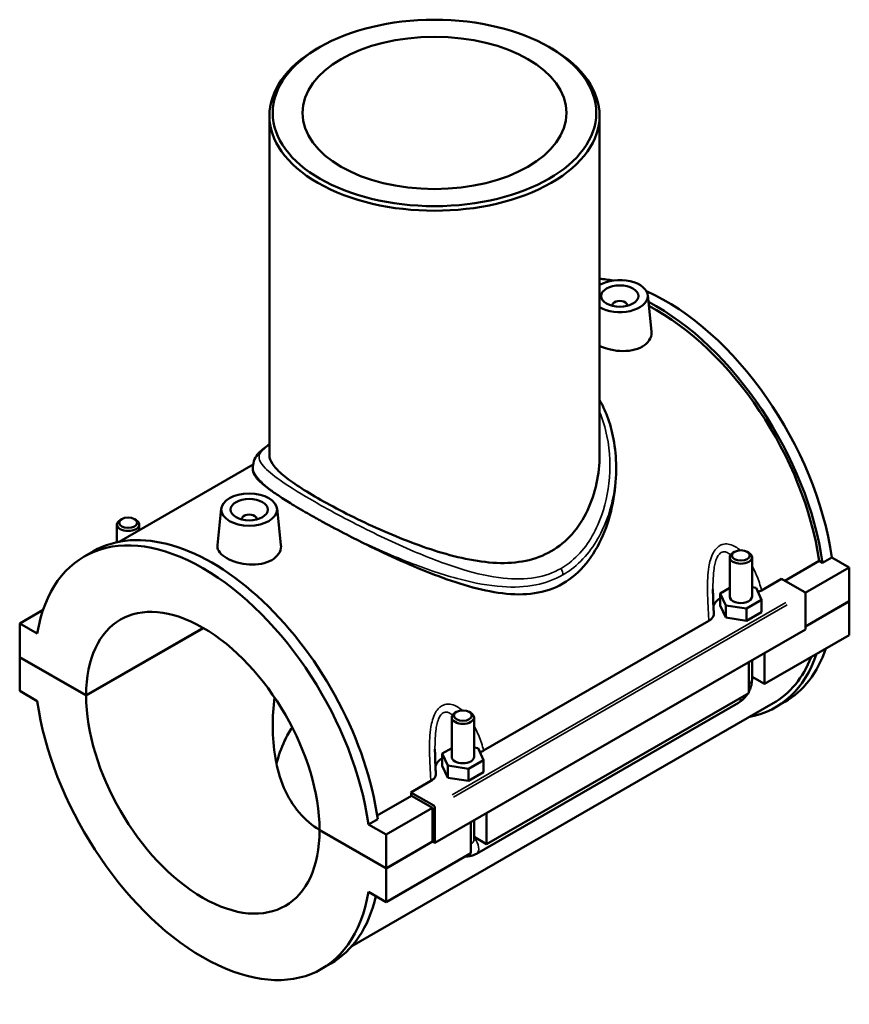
# Model space of a CAD drawing. Header units: inches. Extents: x -0.9 to 54.9, y -1.4 to 49.5.
# Tile 8 of 8: x 46.1 to 54.9, y 39.1 to 49.5. Entities that reach past the tile are written whole.
import ezdxf

# ---------------------------------------------------------------- set-up
doc = ezdxf.new("R2010")
doc.units = ezdxf.units.IN
doc.header["$MEASUREMENT"] = 0
doc.layers.add('Visible (ANSI)', color=7, linetype='Continuous', lineweight=50)
doc.layers.add('Visible Narrow (ANSI)', color=7, linetype='Continuous', lineweight=35)

msp = doc.modelspace()

# ---------------------------------------------------------------- linework, layer by layer
at = {"layer": 'Visible (ANSI)'}
for p, q in [((49.2761, 49.2579), (49.2513, 49.2435)), ((51.7053, 49.2579), (51.7301, 49.2435)), ((48.7447, 48.5353), (48.7447, 44.9436)), ((52.2368, 48.5353), (52.2368, 44.9436)), ((52.7455, 46.6381), (52.7867, 46.2544)), ((52.3721, 46.5311), (52.3721, 46.5238)), ((52.5296, 46.5311), (52.5296, 46.5238)), ((48.5718, 44.8465), (47.1563, 44.0314)), ((48.5701, 44.8212), (48.5701, 44.7887)), ((52.4114, 44.8212), (52.4114, 44.7887)), ((48.2359, 44.3806), (48.1945, 43.9946)), ((48.8253, 44.3806), (48.8665, 43.9969)), ((47.1831, 44.2704), (47.1664, 44.2607)), ((47.3173, 44.2704), (47.334, 44.2607)), ((48.4519, 44.2663), (48.4519, 44.2736)), ((48.6094, 44.2663), (48.6094, 44.2736)), ((47.1321, 44.0264), (47.1321, 44.2127)), ((47.3683, 44.1535), (47.3683, 44.2127)), ((46.7853, 43.8747), (46.8833, 43.9311)), ((53.6642, 43.9244), (53.6474, 43.9147)), ((53.7983, 43.9244), (53.8151, 43.9147)), ((53.6131, 43.4507), (53.6131, 43.8668)), ((53.8493, 43.4507), (53.8493, 43.8668)), ((54.195, 43.6192), (54.5591, 43.8289)), ((54.5945, 43.8085), (54.5591, 43.8289)), ((54.6925, 43.8649), (54.5945, 43.8085)), ((54.6925, 43.8649), (54.8783, 43.7579)), ((54.8783, 43.7579), (54.4121, 43.4894)), ((54.8783, 43.7579), (54.8783, 43.4026)), ((53.9507, 43.5167), (54.1618, 43.6383)), ((54.1618, 43.6383), (54.4022, 43.4999)), ((53.6131, 43.543), (53.5117, 43.4845)), ((53.892, 43.5432), (53.8493, 43.5498)), ((53.9508, 43.4168), (53.892, 43.5432)), ((53.5117, 43.4845), (53.5705, 43.3581)), ((53.5117, 43.3558), (53.5117, 43.4845)), ((53.7901, 43.3242), (53.9508, 43.4168)), ((53.9508, 43.288), (53.9508, 43.4168)), ((54.4161, 43.4758), (54.4161, 43.1044)), ((54.4161, 43.1365), (54.8783, 43.4026)), ((54.8755, 43.401), (54.8783, 43.3994)), ((46.3509, 43.3102), (46.1031, 43.1675)), ((53.5117, 43.3558), (53.5705, 43.2294)), ((53.5705, 43.2294), (53.5705, 43.3581)), ((53.5705, 43.3581), (53.7901, 43.3242)), ((53.7901, 43.1955), (53.7901, 43.3242)), ((54.8783, 43.3994), (54.4161, 43.1333)), ((54.8783, 43.3994), (54.8783, 43.0442)), ((51.0105, 41.8236), (53.3929, 43.1955)), ((53.5705, 43.2294), (53.7901, 43.1955)), ((53.7901, 43.1955), (53.9508, 43.288)), ((46.2889, 43.0605), (46.1031, 43.1675)), ((46.1031, 43.1675), (46.1031, 42.8122)), ((46.8059, 42.4075), (48.044, 43.1204)), ((48.0468, 43.1188), (46.8059, 42.4043)), ((54.4161, 43.1044), (50.4959, 40.8469)), ((54.8783, 43.0442), (53.9818, 42.5279)), ((46.1031, 42.8122), (46.8059, 42.4075)), ((46.1031, 42.809), (46.1059, 42.8106)), ((46.1031, 42.809), (46.1031, 42.4537)), ((46.8059, 42.4043), (46.1031, 42.809)), ((53.8493, 42.576), (53.8493, 42.778)), ((53.9818, 42.8543), (53.9818, 42.5279)), ((53.8148, 42.4317), (53.8148, 42.7581)), ((53.9818, 42.5279), (53.8493, 42.6042)), ((46.1031, 42.4537), (46.2889, 42.3467)), ((53.8148, 42.4317), (51.0416, 40.8348)), ((54.0735, 42.3233), (49.6176, 39.7573)), ((50.9335, 40.732), (53.7067, 42.329)), ((54.0981, 42.2805), (54.1961, 42.337)), ((50.673, 42.1737), (50.673, 41.7575)), ((50.724, 42.2313), (50.7073, 42.2216)), ((50.8582, 42.2313), (50.8749, 42.2216)), ((50.9092, 42.1737), (50.9092, 41.7575)), ((50.673, 41.8498), (50.5715, 41.7914)), ((50.9518, 41.8501), (50.9092, 41.8567)), ((51.0106, 41.7237), (50.9518, 41.8501)), ((50.5715, 41.7914), (50.6304, 41.665)), ((50.5715, 41.6627), (50.5715, 41.7914)), ((50.5715, 41.6627), (50.6304, 41.5362)), ((50.6304, 41.5362), (50.6304, 41.665)), ((50.6304, 41.665), (50.8499, 41.6311)), ((50.8499, 41.6311), (51.0106, 41.7237)), ((51.0106, 41.5949), (51.0106, 41.7237)), ((50.6304, 41.5362), (50.8499, 41.5024)), ((50.8499, 41.5024), (50.8499, 41.6311)), ((50.8499, 41.5024), (51.0106, 41.5949)), ((50.2416, 41.3808), (50.4528, 41.5024)), ((49.8848, 41.1371), (50.2469, 41.3456)), ((50.482, 41.2424), (50.2416, 41.3808)), ((50.4681, 41.2182), (50.2469, 41.3456)), ((50.4681, 41.2182), (49.9781, 40.936)), ((50.4681, 40.863), (50.4681, 41.2182)), ((50.4959, 40.8469), (50.4959, 41.2183)), ((51.0416, 41.1612), (51.0416, 40.8348)), ((49.8903, 41.0995), (49.7923, 41.043)), ((49.9781, 40.936), (49.7923, 41.043)), ((50.8746, 40.7386), (50.8746, 41.065)), ((50.9092, 41.0849), (50.9092, 40.8829)), ((49.2753, 40.9855), (49.9781, 40.5808)), ((49.2753, 40.9823), (49.278, 40.9839)), ((49.9781, 40.5776), (49.2753, 40.9823)), ((49.9781, 40.5808), (49.9781, 40.936)), ((51.0416, 40.8348), (50.9092, 40.911)), ((49.9781, 40.5808), (50.4681, 40.863)), ((50.4709, 40.8614), (49.9781, 40.5776)), ((50.4681, 40.863), (50.4959, 40.8469)), ((50.8746, 40.7386), (49.9781, 40.2223)), ((49.9781, 40.2223), (49.9781, 40.5776)), ((49.7923, 40.3293), (49.9781, 40.2223)), ((49.2959, 39.5151), (49.3939, 39.5715))]:
    msp.add_line(p, q, dxfattribs=at)
for centre, major_axis in [((50.4907, 48.5638), (-1.7111, 0)), ((50.4907, 48.5638), (1.3969, 0)), ((52.4508, 46.6277), (0.1969, 0)), ((48.5306, 44.3702), (0.2953, 0)), ((48.5306, 44.3702), (0.1969, 0)), ((47.2502, 44.2321), (0.0945, 0)), ((53.7312, 43.8861), (0.0945, 0)), ((50.7911, 42.193), (0.0945, 0))]:
    msp.add_ellipse(centre, major_axis=major_axis, ratio=0.5758617, dxfattribs=at)
for centre, major_axis, ratio, start_param, end_param in [((50.4907, 48.5353), (-1.7461, 0), 0.5758617, 5.5016397, 10.2063236), ((52.4508, 46.6277), (0.2953, 0), 0.5758617, 3.9015404, 8.6648302), ((52.9409, 44.5168), (-1.2553, 2.1798), 0.5780931, 5.8231178, 5.9067051), ((52.9409, 44.5168), (-1.2553, 2.1798), 0.5780931, 4.103346, 5.6172726), ((52.4508, 46.5311), (-0.0787, 0), 0.5758617, 2.9729035, 6.4518745), ((52.8428, 44.4603), (1.2553, -2.1798), 0.5780931, 0.9617533, 2.4084914), ((52.8428, 44.4603), (-1.2306, 2.137), 0.5780931, 4.1068713, 5.5484605), ((48.0406, 41.6949), (-1.2553, 2.1798), 0.5780931, 4.103346, 6.8960957), ((47.2502, 44.2127), (0.1181, 0), 0.5758617, 2.360047, 7.0647309), ((48.5306, 44.2736), (-0.0787, 0), 0.5758617, 2.9729035, 6.4518745), ((48.1386, 41.7513), (-1.2553, 2.1798), 0.5780931, 4.103346, 6.2831853), ((53.7312, 43.8668), (-0.1181, 0), 0.5758617, 5.5016397, 10.2063236), ((48.0406, 41.6949), (-0.8713, 1.5131), 0.5780931, 3.9300519, 7.0693898), ((53.7312, 43.3219), (-0.2953, 0), 0.5758617, 5.5507827, 6.1006998), ((53.7312, 43.4507), (-0.1181, 0), 0.5758617, 0, 3.1415927), ((54.4022, 43.4838), (-0.0098, 0.0171), 0.5780931, 3.9289245, 5.4997209), ((52.9409, 44.5168), (1.2553, -2.1798), 0.5780931, 0, 0.4696969), ((52.8428, 44.4603), (1.2553, -2.1798), 0.5780931, 6.0848308, 6.7528822), ((52.8428, 44.4603), (1.2306, -2.137), 0.5780931, 0, 0.4286213), ((48.0406, 41.6949), (0.8713, -1.5131), 0.5780931, 3.9300519, 7.0693898), ((48.0406, 41.6949), (1.2553, -2.1798), 0.5780931, 4.103346, 6.8960957), ((50.7911, 42.1737), (-0.1181, 0), 0.5758617, 5.5016397, 10.2063236), ((50.7911, 41.6288), (-0.2953, 0), 0.5758617, 5.5507827, 6.1006998), ((50.7911, 41.7575), (-0.1181, 0), 0.5758617, 0, 3.1415926), ((48.5306, 41.9771), (-1.2306, 2.137), 0.5780931, 4.1068713, 4.1231167), ((50.482, 41.2263), (0.0098, -0.0171), 0.5780931, 0.7873319, 2.3581282), ((48.1386, 41.7513), (1.2553, -2.1798), 0.5780931, 0, 0.5568706)]:
    msp.add_ellipse(centre, major_axis=major_axis, ratio=ratio, start_param=start_param, end_param=end_param, dxfattribs=at)
for points, knots in [([(52.7867, 46.2544), (52.7872, 46.2499), (52.7874, 46.2454), (52.7877, 46.2143), (52.7794, 46.1858), (52.7454, 46.1343), (52.7195, 46.1115), (52.6896, 46.0942)], [4.46156204, 4.46156204, 4.46156204, 4.46156204, 4.51485995, 4.51485995, 4.83760915, 4.83760915, 5.16035835, 5.16035835, 5.16035835, 5.16035835]), ([(52.6896, 46.0942), (52.6596, 46.0769), (52.6216, 46.0631), (52.5383, 46.0471), (52.4931, 46.0449), (52.4087, 46.05), (52.3638, 46.0575), (52.2913, 46.078), (52.2621, 46.0893), (52.2368, 46.1017)], [0, 0, 0, 0, 0.323259, 0.323259, 0.646518, 0.646518, 0.9683041, 0.9683041, 1.2112358, 1.2112358, 1.2112358, 1.2112358]), ([(52.2368, 45.5294), (52.2677, 45.4745), (52.2944, 45.4171), (52.3464, 45.2801), (52.3688, 45.1993), (52.4025, 45.0199), (52.4114, 44.9208), (52.4114, 44.8212)], [40.6128651, 40.6128651, 40.6128651, 40.6128651, 41.1655371, 41.1655371, 41.8930894, 41.8930894, 42.7478948, 42.7478948, 42.7478948, 42.7478948]), ([(48.5701, 44.8212), (48.5701, 44.8494), (48.5767, 44.8777), (48.5989, 44.9269), (48.614, 44.9479), (48.6475, 44.985), (48.6662, 45.0013), (48.7044, 45.0307), (48.7237, 45.044), (48.7447, 45.0575)], [27.1930546, 27.1930546, 27.1930546, 27.1930546, 27.6905709, 27.6905709, 28.1880872, 28.1880872, 28.6856035, 28.6856035, 29.1212231, 29.1212231, 29.1212231, 29.1212231]), ([(52.2368, 44.9436), (52.2368, 44.8477), (52.2268, 44.7476), (52.1843, 44.5496), (52.1519, 44.4517), (52.0649, 44.2692), (52.0102, 44.1846), (51.8812, 44.0387), (51.8068, 43.9775), (51.644, 43.8838), (51.5532, 43.8498), (51.3587, 43.8094), (51.255, 43.8028), (51.0409, 43.8119), (50.9304, 43.8275), (50.709, 43.8736), (50.5981, 43.9041), (50.3847, 43.9718), (50.2743, 44.0116), (50.0526, 44.0991), (49.9414, 44.1469), (49.7259, 44.2454), (49.6215, 44.2962), (49.4268, 44.3962), (49.3365, 44.4453), (49.1756, 44.5379), (49.1013, 44.5836), (48.9719, 44.6703), (48.9168, 44.7113), (48.8293, 44.7873), (48.7968, 44.8223), (48.7545, 44.8868), (48.7447, 44.9162), (48.7447, 44.9436)], [10.4436, 10.4436, 10.4436, 10.4436, 11.3210895, 11.3210895, 12.198579, 12.198579, 13.0760685, 13.0760685, 13.953558, 13.953558, 14.8310474, 14.8310474, 15.7085369, 15.7085369, 16.5860264, 16.5860264, 17.4635159, 17.4635159, 18.3302212, 18.3302212, 19.1969264, 19.1969264, 20.0636317, 20.0636317, 20.9303369, 20.9303369, 21.7970422, 21.7970422, 22.6637474, 22.6637474, 23.5304527, 23.5304527, 24.3971579, 24.3971579, 24.3971579, 24.3971579]), ([(48.809, 44.54), (48.7714, 44.5657), (48.7381, 44.5899), (48.6615, 44.65), (48.6262, 44.683), (48.5805, 44.7412), (48.5701, 44.7663), (48.5701, 44.7887)], [9.1846713, 9.1846713, 9.1846713, 9.1846713, 9.7661281, 9.7661281, 10.7322897, 10.7322897, 11.6984513, 11.6984513, 11.6984513, 11.6984513]), ([(52.4114, 44.7887), (52.4114, 44.6757), (52.4004, 44.5575), (52.3541, 44.3227), (52.319, 44.2063), (52.2245, 43.9885), (52.1651, 43.8872), (52.0233, 43.7135), (51.9409, 43.6413), (51.8488, 43.5883)], [27.3660612, 27.3660612, 27.3660612, 27.3660612, 28.3583509, 28.3583509, 29.3506405, 29.3506405, 30.3429302, 30.3429302, 31.3352199, 31.3352199, 31.3352199, 31.3352199]), ([(49.5629, 44.1059), (49.4767, 44.1503), (49.3937, 44.1946), (49.2726, 44.2609), (49.2318, 44.2836), (49.1611, 44.3236), (49.1307, 44.341), (49.0681, 44.3775), (49.0362, 44.3963), (48.9541, 44.4458), (48.9069, 44.4753), (48.8448, 44.5158), (48.8264, 44.5281), (48.809, 44.54)], [0, 0, 0, 0, 0.7665974, 0.7665974, 1.1736062, 1.1736062, 1.4982781, 1.4982781, 1.8652282, 1.8652282, 2.4865631, 2.4865631, 2.7674517, 2.7674517, 2.7674517, 2.7674517]), ([(51.8488, 43.5883), (51.7568, 43.5353), (51.6555, 43.5017), (51.4405, 43.47), (51.3268, 43.4716), (51.0928, 43.5002), (50.9722, 43.527), (50.7302, 43.5957), (50.6087, 43.6376), (50.3758, 43.7264), (50.2556, 43.7766), (50.0134, 43.8843), (49.8913, 43.9418), (49.7013, 44.0352), (49.631, 44.0707), (49.5629, 44.1059)], [0, 0, 0, 0, 0.9922897, 0.9922897, 1.9845793, 1.9845793, 2.976869, 2.976869, 3.9691586, 3.9691586, 4.9353202, 4.9353202, 5.9014818, 5.9014818, 6.4829387, 6.4829387, 6.4829387, 6.4829387]), ([(48.7694, 43.8367), (48.7394, 43.8195), (48.7015, 43.8056), (48.6184, 43.7896), (48.5733, 43.7874), (48.4888, 43.7924), (48.4438, 43.7999), (48.361, 43.8234), (48.3232, 43.8393), (48.2634, 43.8738), (48.2374, 43.8946), (48.2028, 43.9387), (48.1942, 43.9621), (48.194, 43.9875), (48.1941, 43.991), (48.1945, 43.9946)], [2.5801805, 2.5801805, 2.5801805, 2.5801805, 2.9029297, 2.9029297, 3.2256789, 3.2256789, 3.5479742, 3.5479742, 3.8702694, 3.8702694, 4.1925647, 4.1925647, 4.5148599, 4.5148599, 4.5661898, 4.5661898, 4.5661898, 4.5661898]), ([(48.8665, 43.9969), (48.8669, 43.9925), (48.8672, 43.9881), (48.8675, 43.957), (48.8593, 43.9284), (48.8252, 43.8769), (48.7994, 43.854), (48.7694, 43.8367)], [7.04171922, 7.04171922, 7.04171922, 7.04171922, 7.09402091, 7.09402091, 7.4172799, 7.4172799, 7.74053888, 7.74053888, 7.74053888, 7.74053888]), ([(53.4448, 43.2719), (53.444, 43.2891), (53.4431, 43.3064), (53.4414, 43.341), (53.4406, 43.3584), (53.4391, 43.393), (53.4384, 43.4104), (53.4373, 43.445), (53.4368, 43.4623), (53.4362, 43.4968), (53.436, 43.5139), (53.436, 43.531)], [0.5350527, 0.5350527, 0.5350527, 0.5350527, 0.67694627, 0.67694627, 0.81883984, 0.81883984, 0.96073342, 0.96073342, 1.10262699, 1.10262699, 1.24452056, 1.24452056, 1.24452056, 1.24452056]), ([(53.3929, 43.1955), (53.4052, 43.2026), (53.4155, 43.2107), (53.4318, 43.2283), (53.4377, 43.2377), (53.444, 43.2555), (53.4453, 43.2637), (53.4448, 43.2719)], [-0.45022361, -0.45022361, -0.45022361, -0.45022361, -0.31808969, -0.31808969, -0.18609806, -0.18609806, -0.07745117, -0.07745117, -0.07745117, -0.07745117]), ([(53.8148, 42.4448), (53.8175, 42.45), (53.8201, 42.4552), (53.8307, 42.4783), (53.8373, 42.4968), (53.8466, 42.5352), (53.8493, 42.5552), (53.8493, 42.576)], [3.99006654, 3.99006654, 3.99006654, 3.99006654, 4.08407045, 4.08407045, 4.39822972, 4.39822972, 4.71238898, 4.71238898, 4.71238898, 4.71238898]), ([(49.2774, 40.9835), (49.1957, 41.0311), (49.1217, 41.0935), (48.9938, 41.2446), (48.9402, 41.3336), (48.8567, 41.5287), (48.8265, 41.6349), (48.788, 41.854), (48.7796, 41.9667), (48.7796, 42.1769), (48.7865, 42.28), (48.7998, 42.3834)], [7.9429585, 7.9429585, 7.9429585, 7.9429585, 8.825684, 8.825684, 9.7205599, 9.7205599, 10.6154358, 10.6154358, 11.5103117, 11.5103117, 12.3265907, 12.3265907, 12.3265907, 12.3265907]), ([(53.7067, 42.329), (53.7247, 42.3394), (53.7406, 42.3517), (53.7693, 42.379), (53.782, 42.3939), (53.7968, 42.4149), (53.8002, 42.42), (53.8034, 42.4252)], [3.14159265, 3.14159265, 3.14159265, 3.14159265, 3.45575192, 3.45575192, 3.76991118, 3.76991118, 3.86828424, 3.86828424, 3.86828424, 3.86828424]), ([(48.9858, 42.069), (48.9557, 42.0239), (48.9288, 41.9759), (48.8686, 41.8482), (48.84, 41.7657), (48.8195, 41.6818)], [14.9532104, 14.9532104, 14.9532104, 14.9532104, 15.4307314, 15.4307314, 16.1727193, 16.1727193, 16.1727193, 16.1727193]), ([(50.5047, 41.5788), (50.5038, 41.596), (50.5029, 41.6133), (50.5012, 41.6479), (50.5004, 41.6652), (50.499, 41.6999), (50.4983, 41.7173), (50.4971, 41.7519), (50.4967, 41.7692), (50.496, 41.8036), (50.4958, 41.8208), (50.4958, 41.8379)], [0.53499564, 0.53499564, 0.53499564, 0.53499564, 0.67688922, 0.67688922, 0.81878279, 0.81878279, 0.96067637, 0.96067637, 1.10256994, 1.10256994, 1.24446352, 1.24446352, 1.24446352, 1.24446352]), ([(50.4528, 41.5024), (50.465, 41.5095), (50.4754, 41.5175), (50.4917, 41.5351), (50.4975, 41.5446), (50.5039, 41.5624), (50.5051, 41.5706), (50.5047, 41.5788)], [-0.45022361, -0.45022361, -0.45022361, -0.45022361, -0.31808969, -0.31808969, -0.18609806, -0.18609806, -0.07745117, -0.07745117, -0.07745117, -0.07745117]), ([(50.8182, 40.7061), (50.8337, 40.7043), (50.8487, 40.7048), (50.883, 40.7098), (50.9012, 40.7159), (50.9231, 40.7263), (50.9284, 40.7291), (50.9335, 40.732)], [2.6025278, 2.6025278, 2.6025278, 2.6025278, 2.7863637, 2.7863637, 3.05209867, 3.05209867, 3.14159265, 3.14159265, 3.14159265, 3.14159265])]:
    msp.add_open_spline(points, degree=3, knots=knots, dxfattribs=at)
for points in [[(53.9121, 43.5), (53.9262, 43.5045), (53.9392, 43.5101), (53.9507, 43.5167)], [(50.9719, 41.8068), (50.9861, 41.8114), (50.9991, 41.817), (51.0105, 41.8236)]]:
    msp.add_open_spline(points, degree=3, dxfattribs=at)
at = {"layer": 'Visible Narrow (ANSI)'}
for p, q in [((54.2062, 43.387), (50.678, 41.3553)), ((50.6919, 41.3312), (54.2201, 43.3629))]:
    msp.add_line(p, q, dxfattribs=at)
for centre, major_axis, ratio, start_param, end_param in [((51.7748, 43.7231), (-0.0523, 0.0908), 0.5780931, 3.9659451, 4.6323163), ((53.7312, 42.576), (0.1181, 0), 0.5758617, 5.5370571, 6.2439154), ((53.6477, 42.4313), (0.0589, -0.1024), 0.5780931, 0.0395592, 0.7516252), ((50.7911, 40.8829), (0.1181, 0), 0.5758617, 5.5370571, 6.2439154), ((50.8746, 40.8344), (0.0589, -0.1024), 0.5780931, 0.0965525, 1.8344971)]:
    msp.add_ellipse(centre, major_axis=major_axis, ratio=ratio, start_param=start_param, end_param=end_param, dxfattribs=at)
for points, knots in [([(52.2368, 45.4043), (52.271, 45.3221), (52.297, 45.2357), (52.348, 44.9842), (52.3542, 44.8138), (52.3173, 44.4954), (52.279, 44.3464), (52.1834, 44.1295), (52.1405, 44.0538), (52.039, 43.917), (51.9803, 43.8562), (51.8873, 43.7853), (51.8589, 43.7663), (51.8294, 43.7494)], [41.1088735, 41.1088735, 41.1088735, 41.1088735, 41.9223476, 41.9223476, 43.4167491, 43.4167491, 44.7642986, 44.7642986, 45.5516487, 45.5516487, 46.3389988, 46.3389988, 46.6645606, 46.6645606, 46.6645606, 46.6645606]), ([(51.8294, 43.7494), (51.7464, 43.7015), (51.6549, 43.6696), (51.45, 43.6337), (51.3355, 43.6333), (51.0795, 43.6609), (50.9369, 43.6938), (50.6214, 43.7886), (50.4474, 43.8548), (50.0654, 44.0172), (49.8568, 44.117), (49.5024, 44.2983), (49.3528, 44.3794), (49.0896, 44.5303), (48.9763, 44.5998), (48.8033, 44.7178), (48.7405, 44.7673), (48.6501, 44.8604), (48.6301, 44.9015), (48.6442, 44.9785), (48.6796, 45.014), (48.7447, 45.057)], [15.5548535, 15.5548535, 15.5548535, 15.5548535, 16.4728402, 16.4728402, 17.5098415, 17.5098415, 18.7366383, 18.7366383, 20.1807484, 20.1807484, 21.9010449, 21.9010449, 23.2809435, 23.2809435, 24.6625466, 24.6625466, 25.9660259, 25.9660259, 27.4961929, 27.4961929, 29.0693298, 29.0693298, 29.0693298, 29.0693298]), ([(48.57, 44.8212), (48.57, 44.7844), (48.5882, 44.745), (48.6649, 44.653), (48.726, 44.5999), (48.809, 44.54)], [-27.1930546, -27.1930546, -27.1930546, -27.1930546, -25.9660259, -25.9660259, -24.6713616, -24.6713616, -24.6713616, -24.6713616]), ([(51.8488, 43.6804), (51.88, 43.6984), (51.9101, 43.7182), (52.0088, 43.7921), (52.0713, 43.8549), (52.1802, 43.9947), (52.2265, 44.0718), (52.3307, 44.2916), (52.3738, 44.442), (52.406, 44.6696), (52.4114, 44.7456), (52.4114, 44.8212)], [-46.6645606, -46.6645606, -46.6645606, -46.6645606, -46.3389988, -46.3389988, -45.5516487, -45.5516487, -44.7642986, -44.7642986, -43.4167491, -43.4167491, -42.7478948, -42.7478948, -42.7478948, -42.7478948]), ([(49.5629, 44.1059), (49.5736, 44.1006), (49.5843, 44.0953), (49.7966, 43.9912), (50.0113, 43.895), (50.4057, 43.7413), (50.5858, 43.6798), (50.9136, 43.5945), (51.0622, 43.5663), (51.3295, 43.5474), (51.4494, 43.5517), (51.6646, 43.5948), (51.761, 43.6298), (51.8488, 43.6804)], [-21.9930835, -21.9930835, -21.9930835, -21.9930835, -21.9010449, -21.9010449, -20.1807484, -20.1807484, -18.7366383, -18.7366383, -17.5098415, -17.5098415, -16.4728402, -16.4728402, -15.5548535, -15.5548535, -15.5548535, -15.5548535]), ([(53.7247, 43.9404), (53.7205, 43.9441), (53.7163, 43.9477), (53.6959, 43.9642), (53.6789, 43.9756), (53.6401, 43.9958), (53.6179, 44.0036), (53.577, 44.0088), (53.5586, 44.0079), (53.5297, 44.0001), (53.5189, 43.9957), (53.5086, 43.9897), (53.4983, 43.9838), (53.4885, 43.9764), (53.4649, 43.9539), (53.4521, 43.9369), (53.428, 43.8942), (53.4175, 43.8677), (53.4024, 43.8164), (53.3971, 43.7921), (53.3863, 43.728), (53.3825, 43.6876), (53.3785, 43.6115), (53.3779, 43.5758), (53.3783, 43.4857), (53.3802, 43.4315), (53.3857, 43.3162), (53.3894, 43.2552), (53.3929, 43.1955)], [-3.295708, -3.295708, -3.295708, -3.295708, -3.247017, -3.247017, -3.0643256, -3.0643256, -2.8457504, -2.8457504, -2.6681364, -2.6681364, -2.5571276, -2.5571276, -2.5571276, -2.4461188, -2.4461188, -2.2685047, -2.2685047, -2.0499296, -2.0499296, -1.8672381, -1.8672381, -1.5759303, -1.5759303, -1.3195234, -1.3195234, -0.9250477, -0.9250477, -0.4660754, -0.4660754, -0.4660754, -0.4660754]), ([(53.436, 43.531), (53.436, 43.5398), (53.436, 43.5486), (53.4363, 43.5874), (53.4371, 43.6173), (53.4404, 43.6806), (53.4432, 43.7139), (53.4507, 43.7658), (53.4543, 43.7853), (53.4643, 43.8259), (53.4712, 43.8465), (53.4867, 43.8789), (53.4948, 43.8914), (53.5098, 43.9073), (53.516, 43.9123), (53.5224, 43.916), (53.5289, 43.9197), (53.5357, 43.9222), (53.5537, 43.9254), (53.5652, 43.9241), (53.5905, 43.9152), (53.6042, 43.9064), (53.6185, 43.8938), (53.6198, 43.8926), (53.6211, 43.8914)], [1.2445206, 1.2445206, 1.2445206, 1.2445206, 1.3195234, 1.3195234, 1.5759303, 1.5759303, 1.8672381, 1.8672381, 2.0499296, 2.0499296, 2.2685047, 2.2685047, 2.4461188, 2.4461188, 2.5571276, 2.5571276, 2.5571276, 2.6681364, 2.6681364, 2.8457504, 2.8457504, 3.0643256, 3.0643256, 3.0863259, 3.0863259, 3.0863259, 3.0863259]), ([(53.9507, 43.5167), (53.9366, 43.5704), (53.9194, 43.6235), (53.8838, 43.7102), (53.8676, 43.7447), (53.8494, 43.7778)], [-4.64817974, -4.64817974, -4.64817974, -4.64817974, -4.18920745, -4.18920745, -3.87604779, -3.87604779, -3.87604779, -3.87604779]), ([(50.7845, 42.2473), (50.7804, 42.251), (50.7761, 42.2546), (50.7557, 42.2711), (50.7388, 42.2825), (50.6999, 42.3027), (50.6777, 42.3104), (50.6369, 42.3157), (50.6184, 42.3148), (50.5895, 42.307), (50.5787, 42.3025), (50.5684, 42.2966), (50.5581, 42.2907), (50.5483, 42.2833), (50.5247, 42.2608), (50.512, 42.2437), (50.4878, 42.2011), (50.4774, 42.1745), (50.4623, 42.1233), (50.457, 42.099), (50.4462, 42.0349), (50.4424, 41.9945), (50.4384, 41.9184), (50.4378, 41.8827), (50.4381, 41.7926), (50.4401, 41.7384), (50.4455, 41.6231), (50.4493, 41.5621), (50.4528, 41.5024)], [-3.295651, -3.295651, -3.295651, -3.295651, -3.2469562, -3.2469562, -3.0642657, -3.0642657, -2.8456934, -2.8456934, -2.6680793, -2.6680793, -2.5570705, -2.5570705, -2.5570705, -2.4460617, -2.4460617, -2.2684477, -2.2684477, -2.0498754, -2.0498754, -1.8671849, -1.8671849, -1.575879, -1.575879, -1.3194738, -1.3194738, -0.9250007, -0.9250007, -0.4660184, -0.4660184, -0.4660184, -0.4660184]), ([(50.4958, 41.8379), (50.4958, 41.8467), (50.4958, 41.8555), (50.4962, 41.8943), (50.4969, 41.9242), (50.5003, 41.9875), (50.5031, 42.0208), (50.5106, 42.0727), (50.5142, 42.0922), (50.5242, 42.1327), (50.531, 42.1534), (50.5466, 42.1857), (50.5547, 42.1983), (50.5697, 42.2142), (50.5758, 42.2191), (50.5823, 42.2229), (50.5888, 42.2266), (50.5955, 42.2291), (50.6136, 42.2322), (50.6251, 42.231), (50.6503, 42.2221), (50.664, 42.2133), (50.6784, 42.2007), (50.6797, 42.1995), (50.681, 42.1983)], [1.2444635, 1.2444635, 1.2444635, 1.2444635, 1.3194738, 1.3194738, 1.575879, 1.575879, 1.8671849, 1.8671849, 2.0498754, 2.0498754, 2.2684477, 2.2684477, 2.4460617, 2.4460617, 2.5570705, 2.5570705, 2.5570705, 2.6680793, 2.6680793, 2.8456934, 2.8456934, 3.0642657, 3.0642657, 3.0862688, 3.0862688, 3.0862688, 3.0862688]), ([(51.0105, 41.8236), (50.9965, 41.8772), (50.9792, 41.9304), (50.9437, 42.0171), (50.9275, 42.0516), (50.9092, 42.0847)], [-4.64812271, -4.64812271, -4.64812271, -4.64812271, -4.18914036, -4.18914036, -3.87599075, -3.87599075, -3.87599075, -3.87599075])]:
    msp.add_open_spline(points, degree=3, knots=knots, dxfattribs=at)

doc.saveas('drawing.dxf')
